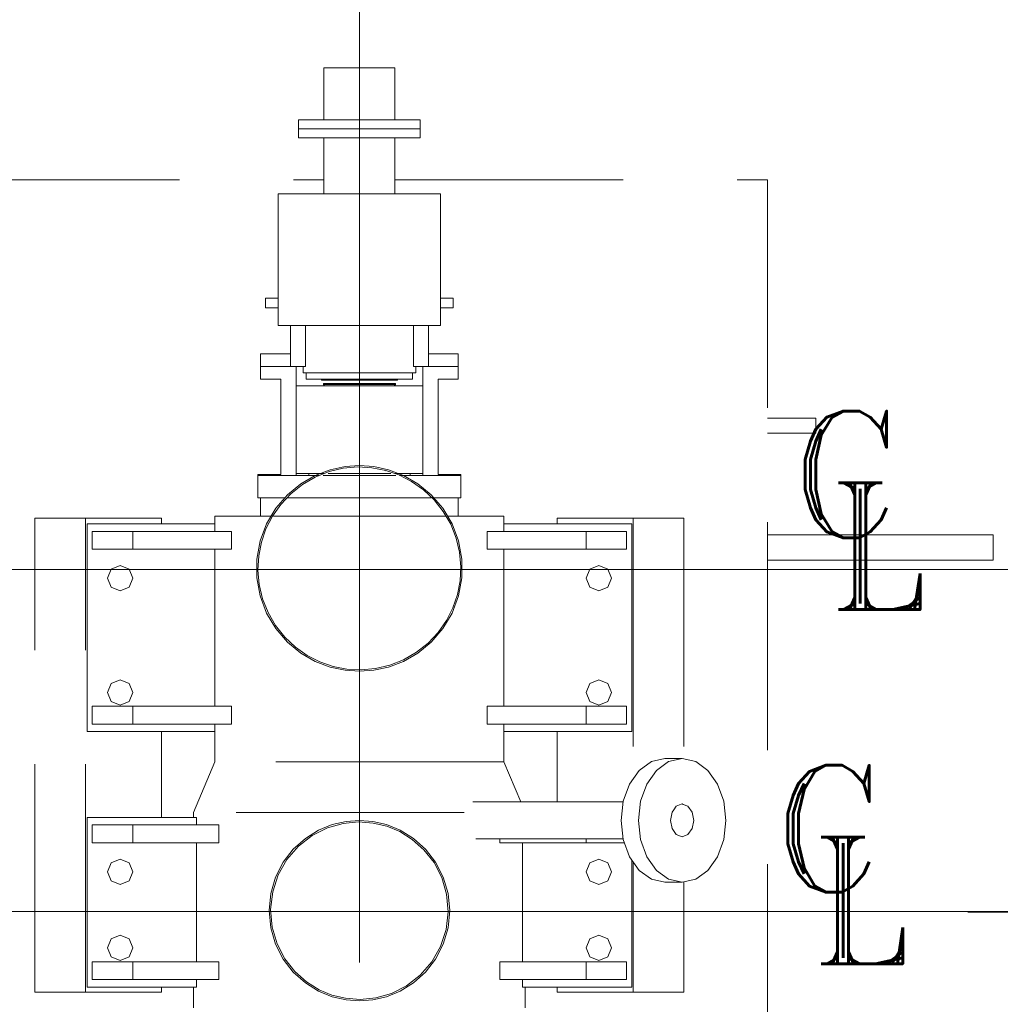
# Model space of a CAD drawing. Header units: inches. Extents: x 0 to 1545919, y 0 to 23143738.
# Tile 16 of 197: x 69250 to 71184, y 148834 to 150776. Entities that reach past the tile are written whole.
import ezdxf

# ---------------------------------------------------------------- set-up
doc = ezdxf.new("R2010")
doc.units = ezdxf.units.IN
doc.header["$LTSCALE"] = 1800
doc.header["$MEASUREMENT"] = 0
for name, pattern in [('CENTER', [2, 1.25, -0.25, 0.25, -0.25]), ('GTCHAIN', [24, 16, -3.2, 1.6, -3.2]), ('HIDDEN', [0.375, 0.25, -0.125])]:
    doc.linetypes.add(name, pattern=pattern)
doc.layers.get('0').update_dxf_attribs({"color": 253, "lineweight": 5})
doc.layers.get('Defpoints').update_dxf_attribs({"lineweight": 18})
for name, color, linetype, lineweight in [('CEN', 8, 'CENTER', 18), ('DIM', 4, 'Continuous', 18), ('EQUIP', 8, 'HIDDEN', 9), ('TEXT', 3, 'Continuous', 18)]:
    doc.layers.add(name, color=color, linetype=linetype, lineweight=lineweight)
doc.styles.add('ROMANS', font='romans.shx')
doc.styles.add('ROMANT', font='romant')
doc.dimstyles.new('USER175', dxfattribs={"dimscale": 175, "dimtxt": 2, "dimasz": 1.75, "dimexe": 0, "dimexo": 0, "dimgap": 0.5, "dimtad": 1, "dimdec": 0, "dimzin": 0, "dimdsep": 46, "dimtxsty": 'ROMANS', "dimcen": 0, "dimclrd": 4, "dimclre": 4, "dimclrt": 4, "dimadec": 0, "dimazin": 0, "dimtfac": 0.09, "dimtdec": 0, "dimtix": 1, "dimtofl": 0, "dimtmove": 0, "dimatfit": 3, "dimfxl": 1, "dimtolj": 1, "dimtzin": 0, "dimarcsym": 0})

# ---------------------------------------------------------------- blocks, each defined once
blk = doc.blocks.new('MDBFP')
for p, q in [((72847.2, 67571.9), (72707.2, 67571.9)), ((72707.2, 67571.9), (72707.2, 67469.6)), ((72707.2, 67571.9), (72707.2, 67469.6)), ((72847.2, 67571.9), (72707.2, 67571.9)), ((72847.2, 67571.9), (72847.2, 67469.6)), ((72847.2, 67571.9), (72847.2, 67469.6)), ((72897.2, 67469.6), (72657.2, 67469.6)), ((72657.2, 67469.6), (72657.2, 67451.6)), ((72657.2, 67469.6), (72657.2, 67451.6)), ((72897.2, 67469.6), (72657.2, 67469.6)), ((72897.2, 67469.6), (72897.2, 67451.6)), ((72897.2, 67469.6), (72897.2, 67451.6)), ((72897.2, 67451.6), (72657.2, 67451.6)), ((72657.2, 67451.6), (72657.2, 67433.6)), ((72897.2, 67451.6), (72657.2, 67451.6)), ((72897.2, 67451.6), (72657.2, 67451.6)), ((72657.2, 67451.6), (72657.2, 67433.6)), ((72897.2, 67451.6), (72657.2, 67451.6)), ((72897.2, 67451.6), (72897.2, 67433.6)), ((72897.2, 67451.6), (72897.2, 67433.6)), ((72897.2, 67433.6), (72657.2, 67433.6)), ((72897.2, 67433.6), (72657.2, 67433.6)), ((72707.2, 67433.6), (72707.2, 67323.6)), ((72707.2, 67433.6), (72707.2, 67323.6)), ((72847.2, 67433.6), (72847.2, 67323.6)), ((72847.2, 67433.6), (72847.2, 67323.6)), ((71972.2, 67351.1), (72707.2, 67351.1)), ((71972.2, 67351.1), (72707.2, 67351.1)), ((72847.2, 67351.1), (73582.2, 67351.1)), ((72847.2, 67351.1), (73582.2, 67351.1)), ((73582.2, 67351.1), (73582.2, 65573.5)), ((73582.2, 67351.1), (73582.2, 65573.5)), ((72937.2, 67323.6), (72617.2, 67323.6)), ((72617.2, 67323.6), (72617.2, 67063.6)), ((72617.2, 67323.6), (72617.2, 67063.6)), ((72937.2, 67323.6), (72617.2, 67323.6)), ((72937.2, 67323.6), (72937.2, 67063.6)), ((72937.2, 67323.6), (72937.2, 67063.6)), ((72592.2, 67098.6), (72592.2, 67117.6)), ((72592.2, 67117.6), (72617.2, 67117.6)), ((72592.2, 67117.6), (72617.2, 67117.6)), ((72592.2, 67098.6), (72592.2, 67117.6)), ((72962.2, 67117.6), (72937.2, 67117.6)), ((72962.2, 67117.6), (72937.2, 67117.6)), ((72962.2, 67098.6), (72962.2, 67117.6)), ((72962.2, 67098.6), (72962.2, 67117.6)), ((72617.2, 67098.6), (72592.2, 67098.6)), ((72617.2, 67098.6), (72592.2, 67098.6)), ((72937.2, 67098.6), (72962.2, 67098.6)), ((72937.2, 67098.6), (72962.2, 67098.6)), ((72937.2, 67063.6), (72617.2, 67063.6)), ((72937.2, 67063.6), (72617.2, 67063.6)), ((72641.2, 66982.6), (72641.2, 67063.6)), ((72641.2, 66982.6), (72641.2, 67063.6)), ((72670.6, 66982.6), (72670.6, 67063.6)), ((72670.6, 66982.6), (72670.6, 67063.6)), ((72883.8, 67063.6), (72883.8, 66982.6)), ((72883.8, 67063.6), (72883.8, 66982.6)), ((72913.2, 67063.6), (72913.2, 66982.6)), ((72913.2, 67063.6), (72913.2, 66982.6)), ((72582.2, 66982.6), (72582.2, 67007.6)), ((72582.2, 67007.6), (72641.2, 67007.6)), ((72582.2, 67007.6), (72641.2, 67007.6)), ((72582.2, 66982.6), (72582.2, 67007.6)), ((72972.2, 67007.6), (72913.2, 67007.6)), ((72972.2, 67007.6), (72913.2, 67007.6)), ((72972.2, 66982.6), (72972.2, 67007.6)), ((72972.2, 66982.6), (72972.2, 67007.6)), ((72641.2, 66982.6), (72582.2, 66982.6)), ((72582.2, 66957.6), (72582.2, 66982.6)), ((72582.2, 66982.6), (72641.2, 66982.6)), ((72582.2, 66982.6), (72641.2, 66982.6)), ((72582.2, 66957.6), (72582.2, 66982.6)), ((72641.2, 66982.6), (72582.2, 66982.6)), ((72670.6, 66982.6), (72641.2, 66982.6)), ((72670.6, 66982.6), (72641.2, 66982.6)), ((72652.2, 66982.6), (72652.2, 66771.6)), ((72652.2, 66982.6), (72652.2, 66771.6)), ((72666.2, 66982.6), (72666.2, 66970.6)), ((72666.2, 66982.6), (72666.2, 66970.6)), ((72913.2, 66982.6), (72883.8, 66982.6)), ((72913.2, 66982.6), (72883.8, 66982.6)), ((72888.2, 66982.6), (72888.2, 66970.6)), ((72888.2, 66982.6), (72888.2, 66970.6)), ((72902.2, 66982.6), (72902.2, 66944.6)), ((72902.2, 66982.6), (72902.2, 66944.6)), ((72913.2, 66982.6), (72972.2, 66982.6)), ((72972.2, 66982.6), (72913.2, 66982.6)), ((72972.2, 66982.6), (72913.2, 66982.6)), ((72913.2, 66982.6), (72972.2, 66982.6)), ((72972.2, 66957.6), (72972.2, 66982.6)), ((72972.2, 66957.6), (72972.2, 66982.6)), ((72622.2, 66957.6), (72582.2, 66957.6)), ((72622.2, 66957.6), (72582.2, 66957.6)), ((72622.2, 66769.6), (72622.2, 66957.6)), ((72622.2, 66769.6), (72622.2, 66957.6)), ((72888.2, 66970.6), (72666.2, 66970.6)), ((72888.2, 66970.6), (72666.2, 66970.6)), ((72672.2, 66970.6), (72672.2, 66959.6)), ((72672.2, 66970.6), (72672.2, 66959.6)), ((72672.2, 66959.6), (72672.2, 66957.6)), ((72672.2, 66959.6), (72672.2, 66957.6)), ((72882.2, 66957.6), (72672.2, 66957.6)), ((72882.2, 66957.6), (72672.2, 66957.6)), ((72702.2, 66957.6), (72702.2, 66955.6)), ((72702.2, 66957.6), (72702.2, 66955.6)), ((72852.2, 66957.6), (72852.2, 66955.6)), ((72852.2, 66957.6), (72852.2, 66955.6)), ((72882.2, 66970.6), (72882.2, 66959.6)), ((72882.2, 66970.6), (72882.2, 66959.6)), ((72882.2, 66959.6), (72882.2, 66957.6)), ((72882.2, 66959.6), (72882.2, 66957.6)), ((72932.2, 66769.6), (72932.2, 66957.6)), ((72932.2, 66957.6), (72972.2, 66957.6)), ((72932.2, 66957.6), (72972.2, 66957.6)), ((72932.2, 66769.6), (72932.2, 66957.6)), ((72902.2, 66944.6), (72652.2, 66944.6)), ((72652.2, 66944.6), (72652.2, 66771.6)), ((72652.2, 66944.6), (72652.2, 66771.6)), ((72902.2, 66944.6), (72652.2, 66944.6)), ((72852.2, 66955.6), (72702.2, 66955.6)), ((72852.2, 66955.6), (72702.2, 66955.6)), ((72848.2, 66949.6), (72706.2, 66949.6)), ((72706.2, 66949.6), (72706.2, 66947.1)), ((72706.2, 66949.6), (72706.2, 66947.1)), ((72848.2, 66949.6), (72706.2, 66949.6)), ((72848.2, 66947.1), (72706.2, 66947.1)), ((72706.2, 66947.1), (72708.5, 66944.6)), ((72706.2, 66947.1), (72708.5, 66944.6)), ((72848.2, 66947.1), (72706.2, 66947.1)), ((72848.2, 66947.1), (72845.9, 66944.6)), ((72848.2, 66947.1), (72845.9, 66944.6)), ((72848.2, 66949.6), (72848.2, 66947.1)), ((72848.2, 66949.6), (72848.2, 66947.1)), ((72902.2, 66944.6), (72902.2, 66771.6)), ((72902.2, 66771.6), (72902.2, 66944.6)), ((72902.2, 66771.6), (72902.2, 66944.6)), ((72902.2, 66944.6), (72902.2, 66771.6)), ((73582.2, 66881.1), (73677.2, 66881.1)), ((73582.2, 66881.1), (73677.2, 66881.1)), ((73677.2, 66881.1), (73677.2, 66851.1)), ((73677.2, 66881.1), (73677.2, 66851.1)), ((73677.2, 66851.1), (73582.2, 66851.1)), ((73677.2, 66851.1), (73582.2, 66851.1)), ((72748.9, 66785.6), (72719.6, 66779.3)), ((72748.9, 66785.6), (72719.6, 66779.3)), ((72773.9, 66784.6), (72745.5, 66782.1)), ((72773.9, 66784.6), (72745.5, 66782.1)), ((72777.2, 66787.6), (72748.9, 66785.6)), ((72777.2, 66787.6), (72748.9, 66785.6)), ((72802, 66783.1), (72773.9, 66784.6)), ((72802, 66783.1), (72773.9, 66784.6)), ((72805.5, 66785.6), (72777.2, 66787.6)), ((72805.5, 66785.6), (72777.2, 66787.6)), ((72829, 66777.8), (72802, 66783.1)), ((72829, 66777.8), (72802, 66783.1)), ((72834.8, 66779.3), (72805.5, 66785.6)), ((72834.8, 66779.3), (72805.5, 66785.6)), ((72577.2, 66769.6), (72622.2, 66769.6)), ((72577.2, 66767.6), (72577.2, 66769.6)), ((72577.2, 66767.6), (72577.2, 66769.6)), ((72577.2, 66769.6), (72622.2, 66769.6)), ((72697.9, 66767.6), (72577.2, 66767.6)), ((72577.2, 66723.6), (72577.2, 66767.6)), ((72577.2, 66723.6), (72577.2, 66767.6)), ((72697.9, 66767.6), (72577.2, 66767.6)), ((72652.2, 66771.6), (72652.2, 66767.6)), ((72707.6, 66771.6), (72652.2, 66771.6)), ((72707.6, 66771.6), (72652.2, 66771.6)), ((72652.2, 66771.6), (72652.2, 66767.6)), ((72690.1, 66768), (72661.7, 66751.5)), ((72690.1, 66768), (72661.7, 66751.5)), ((72690.1, 66764.6), (72664.8, 66750)), ((72690.1, 66764.6), (72664.8, 66750)), ((72677.2, 66771.6), (72677.2, 66767.6)), ((72677.2, 66771.6), (72677.2, 66767.6)), ((72719.6, 66779.3), (72690.1, 66768)), ((72719.6, 66779.3), (72690.1, 66768)), ((72717.3, 66775.4), (72690.1, 66764.6)), ((72717.3, 66775.4), (72690.1, 66764.6)), ((72848.7, 66767.6), (72705.7, 66767.6)), ((72848.7, 66767.6), (72705.7, 66767.6)), ((72839.1, 66771.6), (72715.3, 66771.6)), ((72839.1, 66771.6), (72715.3, 66771.6)), ((72745.5, 66782.1), (72717.3, 66775.4)), ((72745.5, 66782.1), (72717.3, 66775.4)), ((72855, 66768.9), (72829, 66777.8)), ((72855, 66768.9), (72829, 66777.8)), ((72829, 66775.8), (72829, 66775.8)), ((72829, 66775.8), (72829, 66775.8)), ((72829, 66775.8), (72829, 66775.8)), ((72829, 66775.8), (72829, 66775.8)), ((72829, 66775.8), (72829, 66775.8)), ((72829, 66775.8), (72829, 66775.8)), ((72829, 66775.8), (72829, 66775.8)), ((72829, 66775.8), (72829, 66775.8)), ((72829, 66775.8), (72829, 66775.8)), ((72829, 66775.8), (72829, 66775.8)), ((72829, 66775.8), (72829, 66775.8)), ((72829, 66775.8), (72829, 66775.8)), ((72829, 66775.8), (72829, 66775.8)), ((72829, 66775.8), (72829, 66775.8)), ((72829, 66775.8), (72829, 66775.8)), ((72829, 66775.8), (72829, 66775.8)), ((72829, 66775.8), (72829, 66775.8)), ((72829, 66775.8), (72829, 66775.8)), ((72864.3, 66768), (72834.8, 66779.3)), ((72864.3, 66768), (72834.8, 66779.3)), ((72902.2, 66771.6), (72846.8, 66771.6)), ((72902.2, 66771.6), (72846.8, 66771.6)), ((72880, 66756.1), (72855, 66768.9)), ((72880, 66756.1), (72855, 66768.9)), ((72977.2, 66767.6), (72856.5, 66767.6)), ((72977.2, 66767.6), (72856.5, 66767.6)), ((72892.7, 66751.5), (72864.3, 66768)), ((72892.7, 66751.5), (72864.3, 66768)), ((72877.2, 66771.6), (72877.2, 66767.6)), ((72877.2, 66771.6), (72877.2, 66767.6)), ((72902.2, 66771.6), (72902.2, 66767.6)), ((72902.2, 66771.6), (72902.2, 66767.6)), ((72977.2, 66769.6), (72932.2, 66769.6)), ((72977.2, 66769.6), (72932.2, 66769.6)), ((72977.2, 66767.6), (72977.2, 66769.6)), ((72977.2, 66767.6), (72977.2, 66769.6)), ((72977.2, 66723.6), (72977.2, 66767.6)), ((72977.2, 66723.6), (72977.2, 66767.6)), ((72661.7, 66751.5), (72635.4, 66729.8)), ((72661.7, 66751.5), (72635.4, 66729.8)), ((72664.8, 66750), (72641.9, 66731.9)), ((72664.8, 66750), (72641.9, 66731.9)), ((72903.4, 66739.7), (72880, 66756.1)), ((72903.4, 66739.7), (72880, 66756.1)), ((72919, 66729.8), (72892.7, 66751.5)), ((72919, 66729.8), (72892.7, 66751.5)), ((72635.4, 66729.8), (72612.5, 66703.3)), ((72635.4, 66729.8), (72612.5, 66703.3)), ((72641.9, 66731.9), (72622.1, 66710.8)), ((72641.9, 66731.9), (72622.1, 66710.8)), ((72924.5, 66719.9), (72903.4, 66739.7)), ((72924.5, 66719.9), (72903.4, 66739.7)), ((72941.9, 66703.3), (72919, 66729.8)), ((72941.9, 66703.3), (72919, 66729.8)), ((72631.7, 66723.6), (72577.2, 66723.6)), ((72631.7, 66723.6), (72577.2, 66723.6)), ((72582.2, 66723.6), (72582.2, 66687.6)), ((72582.2, 66723.6), (72582.2, 66687.6)), ((72622.1, 66710.8), (72605.6, 66687.4)), ((72622.1, 66710.8), (72605.6, 66687.4)), ((72918.6, 66723.6), (72635.8, 66723.6)), ((72918.6, 66723.6), (72635.8, 66723.6)), ((72977.2, 66723.6), (72922.7, 66723.6)), ((72977.2, 66723.6), (72922.7, 66723.6)), ((72942.6, 66697), (72924.5, 66719.9)), ((72942.6, 66697), (72924.5, 66719.9)), ((72972.2, 66723.6), (72972.2, 66687.6)), ((72972.2, 66723.6), (72972.2, 66687.6)), ((72604.1, 66687.6), (72492.2, 66687.6)), ((72492.2, 66687.6), (72492.2, 66672.6)), ((72492.2, 66687.6), (72492.2, 66672.6)), ((72604.1, 66687.6), (72492.2, 66687.6)), ((72605.6, 66687.4), (72592.9, 66662.4)), ((72605.6, 66687.4), (72592.9, 66662.4)), ((72612.5, 66703.3), (72594.3, 66672.7)), ((72612.5, 66703.3), (72594.3, 66672.7)), ((72946.6, 66687.6), (72607.8, 66687.6)), ((72946.6, 66687.6), (72607.8, 66687.6)), ((72960.1, 66672.7), (72941.9, 66703.3)), ((72960.1, 66672.7), (72941.9, 66703.3)), ((72957.3, 66671.7), (72942.6, 66697)), ((72957.3, 66671.7), (72942.6, 66697)), ((73062.2, 66687.6), (72950.3, 66687.6)), ((73062.2, 66687.6), (72950.3, 66687.6)), ((73062.2, 66687.6), (73062.2, 66672.6)), ((73062.2, 66687.6), (73062.2, 66672.6)), ((72137.2, 66683.6), (72387.2, 66683.6)), ((72137.2, 65748.6), (72137.2, 66683.6)), ((72137.2, 65748.6), (72137.2, 66683.6)), ((72137.2, 66683.6), (72387.2, 66683.6)), ((72237.2, 65748.6), (72237.2, 66683.6)), ((72237.2, 65748.6), (72237.2, 66683.6)), ((72240.2, 66262.6), (72240.2, 66672.6)), ((72240.2, 66672.6), (72492.2, 66672.6)), ((72240.2, 66672.6), (72492.2, 66672.6)), ((72240.2, 66262.6), (72240.2, 66672.6)), ((72387.2, 66683.6), (72387.2, 66672.6)), ((72387.2, 66683.6), (72387.2, 66672.6)), ((72492.2, 66672.6), (72492.2, 66657.6)), ((72492.2, 66672.6), (72492.2, 66657.6)), ((72594.3, 66672.7), (72581.6, 66638.8)), ((72594.3, 66672.7), (72581.6, 66638.8)), ((72968, 66644.5), (72957.3, 66671.7)), ((72968, 66644.5), (72957.3, 66671.7)), ((72972.8, 66638.8), (72960.1, 66672.7)), ((72972.8, 66638.8), (72960.1, 66672.7)), ((73062.2, 66672.6), (73314.2, 66672.6)), ((73062.2, 66657.6), (73062.2, 66672.6)), ((73062.2, 66657.6), (73062.2, 66672.6)), ((73062.2, 66672.6), (73314.2, 66672.6)), ((73167.2, 66683.6), (73317.2, 66683.6)), ((73167.2, 66672.6), (73167.2, 66683.6)), ((73167.2, 66672.6), (73167.2, 66683.6)), ((73167.2, 66683.6), (73317.2, 66683.6)), ((73314.2, 66672.6), (73314.2, 66262.6)), ((73314.2, 66672.6), (73314.2, 66262.6)), ((73317.2, 66683.6), (73317.2, 66169.7)), ((73417.2, 66683.6), (73317.2, 66683.6)), ((73417.2, 66683.6), (73317.2, 66683.6)), ((73317.2, 66683.6), (73317.2, 66169.7)), ((73417.2, 66683.6), (73417.2, 66208.8)), ((73417.2, 66683.6), (73417.2, 66208.8)), ((72250.2, 66622.6), (72250.2, 66657.6)), ((72250.2, 66657.6), (72330.2, 66657.6)), ((72250.2, 66657.6), (72330.2, 66657.6)), ((72250.2, 66622.6), (72250.2, 66657.6)), ((72330.2, 66657.6), (72525.2, 66657.6)), ((72330.2, 66657.6), (72330.2, 66622.6)), ((72330.2, 66657.6), (72330.2, 66622.6)), ((72330.2, 66657.6), (72525.2, 66657.6)), ((72525.2, 66657.6), (72525.2, 66622.6)), ((72525.2, 66657.6), (72525.2, 66622.6)), ((72592.9, 66662.4), (72584, 66636.4)), ((72592.9, 66662.4), (72584, 66636.4)), ((73029.2, 66622.6), (73029.2, 66657.6)), ((73029.2, 66657.6), (73224.2, 66657.6)), ((73029.2, 66657.6), (73224.2, 66657.6)), ((73029.2, 66622.6), (73029.2, 66657.6)), ((73224.2, 66622.6), (73224.2, 66657.6)), ((73224.2, 66657.6), (73304.2, 66657.6)), ((73224.2, 66657.6), (73304.2, 66657.6)), ((73224.2, 66622.6), (73224.2, 66657.6)), ((73304.2, 66657.6), (73304.2, 66622.6)), ((73304.2, 66657.6), (73304.2, 66622.6)), ((73582.2, 66651.1), (74027.2, 66651.1)), ((73582.2, 66651.1), (74027.2, 66651.1)), ((74027.2, 66651.1), (74027.2, 66601.1)), ((74027.2, 66651.1), (74027.2, 66601.1)), ((72581.6, 66638.8), (72575, 66602.9)), ((72581.6, 66638.8), (72575, 66602.9)), ((72584, 66636.4), (72578.7, 66609.4)), ((72584, 66636.4), (72578.7, 66609.4)), ((72974.7, 66616.3), (72968, 66644.5)), ((72974.7, 66616.3), (72968, 66644.5)), ((72979.4, 66602.9), (72972.8, 66638.8)), ((72979.4, 66602.9), (72972.8, 66638.8)), ((72330.2, 66622.6), (72250.2, 66622.6)), ((72330.2, 66622.6), (72250.2, 66622.6)), ((72525.2, 66622.6), (72330.2, 66622.6)), ((72525.2, 66622.6), (72330.2, 66622.6)), ((72492.2, 66622.6), (72492.2, 66312.6)), ((72492.2, 66622.6), (72492.2, 66312.6)), ((72578.7, 66609.4), (72577.2, 66581.3)), ((72578.7, 66609.4), (72577.2, 66581.3)), ((72977.2, 66587.9), (72974.7, 66616.3)), ((72977.2, 66587.9), (72974.7, 66616.3)), ((73224.2, 66622.6), (73029.2, 66622.6)), ((73224.2, 66622.6), (73029.2, 66622.6)), ((73062.2, 66312.6), (73062.2, 66622.6)), ((73062.2, 66312.6), (73062.2, 66622.6)), ((73304.2, 66622.6), (73224.2, 66622.6)), ((73304.2, 66622.6), (73224.2, 66622.6)), ((72287.5, 66582.8), (72305.2, 66590.1)), ((72287.5, 66582.8), (72305.2, 66590.1)), ((72305.2, 66590.1), (72322.9, 66582.8)), ((72305.2, 66590.1), (72322.9, 66582.8)), ((72575, 66602.9), (72575, 66566.3)), ((72575, 66602.9), (72575, 66566.3)), ((72979.4, 66566.3), (72979.4, 66602.9)), ((72979.4, 66566.3), (72979.4, 66602.9)), ((73231.5, 66582.8), (73249.2, 66590.1)), ((73231.5, 66582.8), (73249.2, 66590.1)), ((73249.2, 66590.1), (73266.9, 66582.8)), ((73249.2, 66590.1), (73266.9, 66582.8)), ((74027.2, 66601.1), (73582.2, 66601.1)), ((74027.2, 66601.1), (73582.2, 66601.1)), ((72280.2, 66565.1), (72287.5, 66582.8)), ((72280.2, 66565.1), (72287.5, 66582.8)), ((72322.9, 66582.8), (72330.2, 66565.1)), ((72322.9, 66582.8), (72330.2, 66565.1)), ((72577.2, 66581.3), (72579.7, 66552.9)), ((72577.2, 66581.3), (72579.7, 66552.9)), ((72975.7, 66559.8), (72977.2, 66587.9)), ((72975.7, 66559.8), (72977.2, 66587.9)), ((73224.2, 66565.1), (73231.5, 66582.8)), ((73224.2, 66565.1), (73231.5, 66582.8)), ((73266.9, 66582.8), (73274.2, 66565.1)), ((73266.9, 66582.8), (73274.2, 66565.1)), ((72287.5, 66547.4), (72280.2, 66565.1)), ((72287.5, 66547.4), (72280.2, 66565.1)), ((72330.2, 66565.1), (72322.9, 66547.4)), ((72330.2, 66565.1), (72322.9, 66547.4)), ((72575, 66566.3), (72581.6, 66530.4)), ((72575, 66566.3), (72581.6, 66530.4)), ((72579.7, 66552.9), (72586.4, 66524.7)), ((72579.7, 66552.9), (72586.4, 66524.7)), ((72970.4, 66532.8), (72975.7, 66559.8)), ((72970.4, 66532.8), (72975.7, 66559.8)), ((72972.8, 66530.4), (72979.4, 66566.3)), ((72972.8, 66530.4), (72979.4, 66566.3)), ((73231.5, 66547.4), (73224.2, 66565.1)), ((73231.5, 66547.4), (73224.2, 66565.1)), ((73274.2, 66565.1), (73266.9, 66547.4)), ((73274.2, 66565.1), (73266.9, 66547.4)), ((72305.2, 66540.1), (72287.5, 66547.4)), ((72305.2, 66540.1), (72287.5, 66547.4)), ((72322.9, 66547.4), (72305.2, 66540.1)), ((72322.9, 66547.4), (72305.2, 66540.1)), ((72581.6, 66530.4), (72594.3, 66496.5)), ((72581.6, 66530.4), (72594.3, 66496.5)), ((72960.1, 66496.5), (72972.8, 66530.4)), ((72960.1, 66496.5), (72972.8, 66530.4)), ((72961.5, 66506.9), (72970.4, 66532.8)), ((72961.5, 66506.9), (72970.4, 66532.8)), ((73249.2, 66540.1), (73231.5, 66547.4)), ((73249.2, 66540.1), (73231.5, 66547.4)), ((73266.9, 66547.4), (73249.2, 66540.1)), ((73266.9, 66547.4), (73249.2, 66540.1)), ((72586.4, 66524.7), (72597.1, 66497.5)), ((72586.4, 66524.7), (72597.1, 66497.5)), ((72594.3, 66496.5), (72612.5, 66465.9)), ((72594.3, 66496.5), (72612.5, 66465.9)), ((72597.1, 66497.5), (72611.8, 66472.2)), ((72597.1, 66497.5), (72611.8, 66472.2)), ((72941.9, 66465.9), (72960.1, 66496.5)), ((72941.9, 66465.9), (72960.1, 66496.5)), ((72948.8, 66481.8), (72961.5, 66506.9)), ((72948.8, 66481.8), (72961.5, 66506.9)), ((72611.8, 66472.2), (72629.9, 66449.3)), ((72611.8, 66472.2), (72629.9, 66449.3)), ((72932.3, 66458.4), (72948.8, 66481.8)), ((72932.3, 66458.4), (72948.8, 66481.8)), ((72612.5, 66465.9), (72635.4, 66439.4)), ((72612.5, 66465.9), (72635.4, 66439.4)), ((72912.5, 66437.3), (72932.3, 66458.4)), ((72912.5, 66437.3), (72932.3, 66458.4)), ((72919, 66439.4), (72941.9, 66465.9)), ((72919, 66439.4), (72941.9, 66465.9)), ((72629.9, 66449.3), (72651, 66429.5)), ((72629.9, 66449.3), (72651, 66429.5)), ((72635.4, 66439.4), (72661.7, 66417.7)), ((72635.4, 66439.4), (72661.7, 66417.7)), ((72889.6, 66419.2), (72912.5, 66437.3)), ((72889.6, 66419.2), (72912.5, 66437.3)), ((72892.7, 66417.7), (72919, 66439.4)), ((72892.7, 66417.7), (72919, 66439.4)), ((72651, 66429.5), (72674.4, 66413)), ((72651, 66429.5), (72674.4, 66413)), ((72661.7, 66417.7), (72690.1, 66401.2)), ((72661.7, 66417.7), (72690.1, 66401.2)), ((72864.3, 66404.5), (72889.6, 66419.2)), ((72864.3, 66404.5), (72889.6, 66419.2)), ((72864.3, 66401.2), (72892.7, 66417.7)), ((72864.3, 66401.2), (72892.7, 66417.7)), ((72674.4, 66413), (72699.4, 66400.3)), ((72674.4, 66413), (72699.4, 66400.3)), ((72690.1, 66401.2), (72719.6, 66389.9)), ((72690.1, 66401.2), (72719.6, 66389.9)), ((72699.4, 66400.3), (72725.4, 66391.4)), ((72699.4, 66400.3), (72725.4, 66391.4)), ((72834.8, 66389.9), (72864.3, 66401.2)), ((72834.8, 66389.9), (72864.3, 66401.2)), ((72837.1, 66393.8), (72864.3, 66404.5)), ((72837.1, 66393.8), (72864.3, 66404.5)), ((72719.6, 66389.9), (72748.9, 66383.6)), ((72719.6, 66389.9), (72748.9, 66383.6)), ((72725.4, 66391.4), (72752.4, 66386.1)), ((72725.4, 66391.4), (72725.4, 66391.4)), ((72725.4, 66391.4), (72725.4, 66391.4)), ((72725.4, 66391.4), (72725.4, 66391.4)), ((72725.4, 66391.4), (72725.4, 66391.4)), ((72725.4, 66391.4), (72725.4, 66391.4)), ((72725.4, 66391.4), (72725.4, 66391.4)), ((72725.4, 66391.4), (72725.4, 66391.4)), ((72725.4, 66391.4), (72725.4, 66391.4)), ((72725.4, 66391.4), (72725.4, 66391.4)), ((72725.4, 66391.4), (72725.4, 66391.4)), ((72725.4, 66391.4), (72725.4, 66391.4)), ((72725.4, 66391.4), (72725.4, 66391.4)), ((72725.4, 66391.4), (72725.4, 66391.4)), ((72725.4, 66391.4), (72725.4, 66391.4)), ((72725.4, 66391.4), (72725.4, 66391.4)), ((72725.4, 66391.4), (72725.4, 66391.4)), ((72725.4, 66391.4), (72725.4, 66391.4)), ((72725.4, 66391.4), (72725.4, 66391.4)), ((72725.4, 66391.4), (72752.4, 66386.1)), ((72748.9, 66383.6), (72777.2, 66381.6)), ((72748.9, 66383.6), (72777.2, 66381.6)), ((72752.4, 66386.1), (72780.5, 66384.6)), ((72752.4, 66386.1), (72780.5, 66384.6)), ((72777.2, 66381.6), (72805.5, 66383.6)), ((72777.2, 66381.6), (72805.5, 66383.6)), ((72780.5, 66384.6), (72809, 66387.1)), ((72780.5, 66384.6), (72809, 66387.1)), ((72805.5, 66383.6), (72834.8, 66389.9)), ((72805.5, 66383.6), (72834.8, 66389.9)), ((72809, 66387.1), (72837.1, 66393.8)), ((72809, 66387.1), (72837.1, 66393.8)), ((72280.2, 66340.1), (72287.5, 66357.8)), ((72280.2, 66340.1), (72287.5, 66357.8)), ((72287.5, 66357.8), (72305.2, 66365.1)), ((72287.5, 66357.8), (72305.2, 66365.1)), ((72305.2, 66365.1), (72322.9, 66357.8)), ((72305.2, 66365.1), (72322.9, 66357.8)), ((72322.9, 66357.8), (72330.2, 66340.1)), ((72322.9, 66357.8), (72330.2, 66340.1)), ((73224.2, 66340.1), (73231.5, 66357.8)), ((73224.2, 66340.1), (73231.5, 66357.8)), ((73231.5, 66357.8), (73249.2, 66365.1)), ((73231.5, 66357.8), (73249.2, 66365.1)), ((73249.2, 66365.1), (73266.9, 66357.8)), ((73249.2, 66365.1), (73266.9, 66357.8)), ((73266.9, 66357.8), (73274.2, 66340.1)), ((73266.9, 66357.8), (73274.2, 66340.1)), ((72287.5, 66322.4), (72280.2, 66340.1)), ((72287.5, 66322.4), (72280.2, 66340.1)), ((72330.2, 66340.1), (72322.9, 66322.4)), ((72330.2, 66340.1), (72322.9, 66322.4)), ((73231.5, 66322.4), (73224.2, 66340.1)), ((73231.5, 66322.4), (73224.2, 66340.1)), ((73274.2, 66340.1), (73266.9, 66322.4)), ((73274.2, 66340.1), (73266.9, 66322.4)), ((72305.2, 66315.1), (72287.5, 66322.4)), ((72305.2, 66315.1), (72287.5, 66322.4)), ((72322.9, 66322.4), (72305.2, 66315.1)), ((72322.9, 66322.4), (72305.2, 66315.1)), ((73249.2, 66315.1), (73231.5, 66322.4)), ((73249.2, 66315.1), (73231.5, 66322.4)), ((73266.9, 66322.4), (73249.2, 66315.1)), ((73266.9, 66322.4), (73249.2, 66315.1)), ((72250.2, 66277.6), (72250.2, 66312.6)), ((72250.2, 66312.6), (72330.2, 66312.6)), ((72250.2, 66312.6), (72330.2, 66312.6)), ((72250.2, 66277.6), (72250.2, 66312.6)), ((72330.2, 66312.6), (72525.2, 66312.6)), ((72330.2, 66312.6), (72330.2, 66277.6)), ((72330.2, 66312.6), (72330.2, 66277.6)), ((72330.2, 66312.6), (72525.2, 66312.6)), ((72525.2, 66312.6), (72525.2, 66277.6)), ((72525.2, 66312.6), (72525.2, 66277.6)), ((73029.2, 66277.6), (73029.2, 66312.6)), ((73029.2, 66312.6), (73224.2, 66312.6)), ((73029.2, 66312.6), (73224.2, 66312.6)), ((73029.2, 66277.6), (73029.2, 66312.6)), ((73224.2, 66277.6), (73224.2, 66312.6)), ((73224.2, 66312.6), (73304.2, 66312.6)), ((73224.2, 66312.6), (73304.2, 66312.6)), ((73224.2, 66277.6), (73224.2, 66312.6)), ((73304.2, 66312.6), (73304.2, 66277.6)), ((73304.2, 66312.6), (73304.2, 66277.6)), ((72492.2, 66262.6), (72240.2, 66262.6)), ((72492.2, 66262.6), (72240.2, 66262.6)), ((72330.2, 66277.6), (72250.2, 66277.6)), ((72330.2, 66277.6), (72250.2, 66277.6)), ((72525.2, 66277.6), (72330.2, 66277.6)), ((72525.2, 66277.6), (72330.2, 66277.6)), ((72387.2, 66262.6), (72387.2, 66093.6)), ((72387.2, 66262.6), (72387.2, 66093.6)), ((72492.2, 66277.6), (72492.2, 66262.6)), ((72492.2, 66277.6), (72492.2, 66262.6)), ((72492.2, 66262.6), (72492.2, 66203.1)), ((72492.2, 66262.6), (72492.2, 66203.1)), ((73224.2, 66277.6), (73029.2, 66277.6)), ((73224.2, 66277.6), (73029.2, 66277.6)), ((73062.2, 66262.6), (73062.2, 66277.6)), ((73062.2, 66262.6), (73062.2, 66277.6)), ((73062.2, 66262.6), (73062.2, 66203.1)), ((73314.2, 66262.6), (73062.2, 66262.6)), ((73314.2, 66262.6), (73062.2, 66262.6)), ((73062.2, 66262.6), (73062.2, 66203.1)), ((73167.2, 66124.1), (73167.2, 66262.6)), ((73167.2, 66124.1), (73167.2, 66262.6)), ((73304.2, 66277.6), (73224.2, 66277.6)), ((73304.2, 66277.6), (73224.2, 66277.6)), ((72492.2, 66203.1), (72450.2, 66103.1)), ((72492.2, 66203.1), (72450.2, 66103.1)), ((73062.2, 66203.1), (72492.2, 66203.1)), ((73062.2, 66203.1), (72492.2, 66203.1)), ((73062.2, 66203.1), (73095.4, 66124.1)), ((73062.2, 66203.1), (73095.4, 66124.1)), ((73329, 66186.3), (73353, 66203.6)), ((73329, 66186.3), (73353, 66203.6)), ((73353, 66203.6), (73379.7, 66209.6)), ((73353, 66203.6), (73379.7, 66209.6)), ((73362.9, 66186.3), (73386.9, 66203.6)), ((73362.9, 66186.3), (73386.9, 66203.6)), ((73413.6, 66209.6), (73379.7, 66209.6)), ((73413.6, 66209.6), (73379.7, 66209.6)), ((73386.9, 66203.6), (73413.6, 66209.6)), ((73386.9, 66203.6), (73413.6, 66209.6)), ((73413.6, 66209.6), (73440.3, 66203.6)), ((73413.6, 66209.6), (73440.3, 66203.6)), ((73440.3, 66203.6), (73464.3, 66186.3)), ((73440.3, 66203.6), (73464.3, 66186.3)), ((73309.9, 66159.3), (73329, 66186.3)), ((73309.9, 66159.3), (73329, 66186.3)), ((73343.8, 66159.3), (73362.9, 66186.3)), ((73343.8, 66159.3), (73362.9, 66186.3)), ((73464.3, 66186.3), (73483.4, 66159.3)), ((73464.3, 66186.3), (73483.4, 66159.3)), ((73297.6, 66125.3), (73309.9, 66159.3)), ((73297.6, 66125.3), (73309.9, 66159.3)), ((73331.6, 66125.3), (73343.8, 66159.3)), ((73331.6, 66125.3), (73343.8, 66159.3)), ((73483.4, 66159.3), (73495.6, 66125.3)), ((73483.4, 66159.3), (73495.6, 66125.3)), ((73297.5, 66124.1), (73000.8, 66124.1)), ((73297.5, 66124.1), (73000.8, 66124.1)), ((73293.4, 66087.6), (73297.6, 66125.3)), ((73293.4, 66087.6), (73297.6, 66125.3)), ((73327.3, 66087.6), (73331.6, 66125.3)), ((73327.3, 66087.6), (73331.6, 66125.3)), ((73495.6, 66125.3), (73499.9, 66087.6)), ((73495.6, 66125.3), (73499.9, 66087.6)), ((72984.1, 66103.1), (72450.2, 66103.1)), ((72450.2, 66103.1), (72450.2, 66093.6)), ((72450.2, 66103.1), (72450.2, 66093.6)), ((72984.1, 66103.1), (72450.2, 66103.1)), ((73390.6, 66087.6), (73393.7, 66103.9)), ((73390.6, 66087.6), (73393.7, 66103.9)), ((73393.7, 66103.9), (73397.1, 66108.6)), ((73393.7, 66103.9), (73397.1, 66108.6)), ((73397.1, 66108.6), (73402.1, 66115.7)), ((73397.1, 66108.6), (73402.1, 66115.7)), ((73402.1, 66115.7), (73412, 66119.5)), ((73402.1, 66115.7), (73412, 66119.5)), ((73412, 66119.5), (73413.6, 66120.1)), ((73412, 66119.5), (73413.6, 66120.1)), ((73413.6, 66120.1), (73415.9, 66119.2)), ((73413.6, 66120.1), (73415.9, 66119.2)), ((73415.9, 66119.2), (73425.1, 66115.7)), ((73415.9, 66119.2), (73425.1, 66115.7)), ((73425.1, 66115.7), (73433.5, 66103.9)), ((73425.1, 66115.7), (73433.5, 66103.9)), ((73433.5, 66103.9), (73436.6, 66087.6)), ((73433.5, 66103.9), (73436.6, 66087.6)), ((72240.2, 65758.6), (72240.2, 66093.6)), ((72240.2, 66093.6), (72455.8, 66093.6)), ((72240.2, 66093.6), (72455.8, 66093.6)), ((72240.2, 65758.6), (72240.2, 66093.6)), ((72455.8, 66093.6), (72455.8, 66078.6)), ((72455.8, 66093.6), (72455.8, 66078.6)), ((72751, 66085.7), (72723.8, 66079.4)), ((72751, 66085.7), (72723.8, 66079.4)), ((72775.5, 66084.6), (72744.9, 66081.6)), ((72775.5, 66084.6), (72744.9, 66081.6)), ((72777.2, 66087.6), (72751, 66085.7)), ((72777.2, 66087.6), (72751, 66085.7)), ((72804.6, 66082.4), (72775.5, 66084.6)), ((72804.6, 66082.4), (72775.5, 66084.6)), ((72803.4, 66085.7), (72777.2, 66087.6)), ((72803.4, 66085.7), (72777.2, 66087.6)), ((72830.6, 66079.4), (72803.4, 66085.7)), ((72830.6, 66079.4), (72803.4, 66085.7)), ((73297.6, 66049.9), (73293.4, 66087.6)), ((73297.6, 66049.9), (73293.4, 66087.6)), ((73331.6, 66049.9), (73327.3, 66087.6)), ((73331.6, 66049.9), (73327.3, 66087.6)), ((73393.7, 66071.3), (73390.6, 66087.6)), ((73393.7, 66071.3), (73390.6, 66087.6)), ((73436.6, 66087.6), (73433.5, 66071.3)), ((73436.6, 66087.6), (73433.5, 66071.3)), ((73499.9, 66087.6), (73495.6, 66049.9)), ((73499.9, 66087.6), (73495.6, 66049.9)), ((72250.2, 66043.6), (72250.2, 66078.6)), ((72250.2, 66078.6), (72330.2, 66078.6)), ((72250.2, 66078.6), (72330.2, 66078.6)), ((72250.2, 66043.6), (72250.2, 66078.6)), ((72330.2, 66078.6), (72500.3, 66078.6)), ((72330.2, 66078.6), (72330.2, 66043.6)), ((72330.2, 66078.6), (72330.2, 66043.6)), ((72330.2, 66078.6), (72500.3, 66078.6)), ((72500.3, 66078.6), (72500.3, 66043.6)), ((72500.3, 66078.6), (72500.3, 66043.6)), ((72696.6, 66068.3), (72670.6, 66052.1)), ((72696.6, 66068.3), (72670.6, 66052.1)), ((72714, 66072.8), (72684.2, 66057.8)), ((72714, 66072.8), (72684.2, 66057.8)), ((72723.8, 66079.4), (72696.6, 66068.3)), ((72723.8, 66079.4), (72696.6, 66068.3)), ((72744.9, 66081.6), (72714, 66072.8)), ((72744.9, 66081.6), (72714, 66072.8)), ((72831.3, 66076), (72804.6, 66082.4)), ((72831.3, 66076), (72804.6, 66082.4)), ((72857.8, 66068.3), (72830.6, 66079.4)), ((72857.8, 66068.3), (72830.6, 66079.4)), ((72856.6, 66065.6), (72831.3, 66076)), ((72856.6, 66065.6), (72831.3, 66076)), ((72881.4, 66050.2), (72856.6, 66065.6)), ((72881.4, 66050.2), (72856.6, 66065.6)), ((72883.8, 66052.1), (72857.8, 66068.3)), ((72883.8, 66052.1), (72857.8, 66068.3)), ((73402.1, 66059.5), (73393.7, 66071.3)), ((73402.1, 66059.5), (73393.7, 66071.3)), ((73433.5, 66071.3), (73425.1, 66059.5)), ((73433.5, 66071.3), (73425.1, 66059.5)), ((72670.6, 66052.1), (72646.9, 66030.9)), ((72670.6, 66052.1), (72646.9, 66030.9)), ((72684.2, 66057.8), (72657.2, 66036.9)), ((72684.2, 66057.8), (72657.2, 66036.9)), ((72904.4, 66029.8), (72881.4, 66050.2)), ((72904.4, 66029.8), (72881.4, 66050.2)), ((72907.5, 66030.9), (72883.8, 66052.1)), ((72907.5, 66030.9), (72883.8, 66052.1)), ((73297.5, 66051.1), (73007, 66051.1)), ((73297.5, 66051.1), (73007, 66051.1)), ((73054.1, 66043.6), (73054.1, 66051.1)), ((73054.1, 66043.6), (73054.1, 66051.1)), ((73224.2, 66043.6), (73224.2, 66051.1)), ((73224.2, 66043.6), (73224.2, 66051.1)), ((73309.9, 66015.9), (73297.6, 66049.9)), ((73309.9, 66015.9), (73297.6, 66049.9)), ((73343.8, 66015.9), (73331.6, 66049.9)), ((73343.8, 66015.9), (73331.6, 66049.9)), ((73413.6, 66055.1), (73402.1, 66059.5)), ((73413.6, 66055.1), (73402.1, 66059.5)), ((73425.1, 66059.5), (73413.6, 66055.1)), ((73425.1, 66059.5), (73413.6, 66055.1)), ((73495.6, 66049.9), (73483.4, 66015.9)), ((73495.6, 66049.9), (73483.4, 66015.9)), ((72330.2, 66043.6), (72250.2, 66043.6)), ((72330.2, 66043.6), (72250.2, 66043.6)), ((72500.3, 66043.6), (72330.2, 66043.6)), ((72500.3, 66043.6), (72330.2, 66043.6)), ((72455.8, 66043.6), (72455.8, 65808.6)), ((72455.8, 66043.6), (72455.8, 65808.6)), ((72646.9, 66030.9), (72627, 66005.1)), ((72646.9, 66030.9), (72627, 66005.1)), ((72657.2, 66036.9), (72634.4, 66010.7)), ((72657.2, 66036.9), (72634.4, 66010.7)), ((72924.3, 66004.4), (72904.4, 66029.8)), ((72924.3, 66004.4), (72904.4, 66029.8)), ((72927.4, 66005.1), (72907.5, 66030.9)), ((72927.4, 66005.1), (72907.5, 66030.9)), ((73224.2, 66043.6), (73054.1, 66043.6)), ((73224.2, 66043.6), (73054.1, 66043.6)), ((73098.6, 65808.6), (73098.6, 66043.6)), ((73098.6, 65808.6), (73098.6, 66043.6)), ((73299.9, 66043.6), (73224.2, 66043.6)), ((73299.9, 66043.6), (73224.2, 66043.6)), ((72287.5, 66003.8), (72305.2, 66011.1)), ((72287.5, 66003.8), (72305.2, 66011.1)), ((72305.2, 66011.1), (72322.9, 66003.8)), ((72305.2, 66011.1), (72322.9, 66003.8)), ((72634.4, 66010.7), (72617.1, 65980.2)), ((72634.4, 66010.7), (72617.1, 65980.2)), ((73231.5, 66003.8), (73249.2, 66011.1)), ((73231.5, 66003.8), (73249.2, 66011.1)), ((73249.2, 66011.1), (73266.9, 66003.8)), ((73249.2, 66011.1), (73266.9, 66003.8)), ((73329, 65988.9), (73309.9, 66015.9)), ((73329, 65988.9), (73309.9, 66015.9)), ((73314.2, 66009.8), (73314.2, 65758.6)), ((73314.2, 66009.8), (73314.2, 65758.6)), ((73362.9, 65988.9), (73343.8, 66015.9)), ((73362.9, 65988.9), (73343.8, 66015.9)), ((73483.4, 66015.9), (73464.3, 65988.9)), ((73483.4, 66015.9), (73464.3, 65988.9)), ((72280.2, 65986.1), (72287.5, 66003.8)), ((72280.2, 65986.1), (72287.5, 66003.8)), ((72322.9, 66003.8), (72330.2, 65986.1)), ((72322.9, 66003.8), (72330.2, 65986.1)), ((72627, 66005.1), (72611.9, 65975.5)), ((72627, 66005.1), (72611.9, 65975.5)), ((72939.6, 65974.9), (72924.3, 66004.4)), ((72939.6, 65974.9), (72924.3, 66004.4)), ((72942.5, 65975.5), (72927.4, 66005.1)), ((72942.5, 65975.5), (72927.4, 66005.1)), ((73224.2, 65986.1), (73231.5, 66003.8)), ((73224.2, 65986.1), (73231.5, 66003.8)), ((73266.9, 66003.8), (73274.2, 65986.1)), ((73266.9, 66003.8), (73274.2, 65986.1)), ((73317.2, 66005.5), (73317.2, 65748.6)), ((73317.2, 66005.5), (73317.2, 65748.6)), ((73353, 65971.6), (73329, 65988.9)), ((73353, 65971.6), (73329, 65988.9)), ((73386.9, 65971.6), (73362.9, 65988.9)), ((73386.9, 65971.6), (73362.9, 65988.9)), ((73464.3, 65988.9), (73440.3, 65971.6)), ((73464.3, 65988.9), (73440.3, 65971.6)), ((72287.5, 65968.4), (72280.2, 65986.1)), ((72287.5, 65968.4), (72280.2, 65986.1)), ((72305.2, 65961.1), (72287.5, 65968.4)), ((72305.2, 65961.1), (72287.5, 65968.4)), ((72322.9, 65968.4), (72305.2, 65961.1)), ((72322.9, 65968.4), (72305.2, 65961.1)), ((72330.2, 65986.1), (72322.9, 65968.4)), ((72330.2, 65986.1), (72322.9, 65968.4)), ((72611.9, 65975.5), (72602.4, 65943.3)), ((72611.9, 65975.5), (72602.4, 65943.3)), ((72617.1, 65980.2), (72606.2, 65946.7)), ((72617.1, 65980.2), (72606.2, 65946.7)), ((72949.2, 65942.1), (72939.6, 65974.9)), ((72949.2, 65942.1), (72939.6, 65974.9)), ((72952, 65943.3), (72942.5, 65975.5)), ((72952, 65943.3), (72942.5, 65975.5)), ((73231.5, 65968.4), (73224.2, 65986.1)), ((73231.5, 65968.4), (73224.2, 65986.1)), ((73249.2, 65961.1), (73231.5, 65968.4)), ((73249.2, 65961.1), (73231.5, 65968.4)), ((73266.9, 65968.4), (73249.2, 65961.1)), ((73266.9, 65968.4), (73249.2, 65961.1)), ((73274.2, 65986.1), (73266.9, 65968.4)), ((73274.2, 65986.1), (73266.9, 65968.4)), ((73379.7, 65965.6), (73353, 65971.6)), ((73379.7, 65965.6), (73353, 65971.6)), ((73413.6, 65965.6), (73386.9, 65971.6)), ((73413.6, 65965.6), (73386.9, 65971.6)), ((73440.3, 65971.6), (73413.6, 65965.6)), ((73440.3, 65971.6), (73413.6, 65965.6)), ((73413.6, 65965.6), (73379.7, 65965.6)), ((73413.6, 65965.6), (73379.7, 65965.6)), ((73417.2, 65966.4), (73417.2, 65748.6)), ((73417.2, 65966.4), (73417.2, 65748.6)), ((72602.4, 65943.3), (72599.2, 65909.6)), ((72602.4, 65943.3), (72599.2, 65909.6)), ((72606.2, 65946.7), (72602.2, 65911.8)), ((72606.2, 65946.7), (72602.2, 65911.8)), ((72952.2, 65907.4), (72949.2, 65942.1)), ((72952.2, 65907.4), (72949.2, 65942.1)), ((72955.2, 65909.6), (72952, 65943.3)), ((72955.2, 65909.6), (72952, 65943.3)), ((72599.2, 65909.6), (72602.4, 65875.9)), ((72599.2, 65909.6), (72602.4, 65875.9)), ((72602.2, 65911.8), (72605.2, 65877.1)), ((72602.2, 65911.8), (72605.2, 65877.1)), ((72952, 65875.9), (72955.2, 65909.6)), ((72952, 65875.9), (72955.2, 65909.6)), ((72948.2, 65872.5), (72952.2, 65907.4)), ((72948.2, 65872.5), (72952.2, 65907.4)), ((72602.4, 65875.9), (72611.9, 65843.7)), ((72602.4, 65875.9), (72611.9, 65843.7)), ((72605.2, 65877.1), (72614.8, 65844.3)), ((72605.2, 65877.1), (72614.8, 65844.3)), ((72937.3, 65839), (72948.2, 65872.5)), ((72937.3, 65839), (72948.2, 65872.5)), ((72942.5, 65843.7), (72952, 65875.9)), ((72942.5, 65843.7), (72952, 65875.9)), ((72280.2, 65836.1), (72287.5, 65853.8)), ((72280.2, 65836.1), (72287.5, 65853.8)), ((72287.5, 65853.8), (72305.2, 65861.1)), ((72287.5, 65853.8), (72305.2, 65861.1)), ((72305.2, 65861.1), (72322.9, 65853.8)), ((72305.2, 65861.1), (72322.9, 65853.8)), ((72322.9, 65853.8), (72330.2, 65836.1)), ((72322.9, 65853.8), (72330.2, 65836.1)), ((73224.2, 65836.1), (73231.5, 65853.8)), ((73224.2, 65836.1), (73231.5, 65853.8)), ((73231.5, 65853.8), (73249.2, 65861.1)), ((73231.5, 65853.8), (73249.2, 65861.1)), ((73249.2, 65861.1), (73266.9, 65853.8)), ((73249.2, 65861.1), (73266.9, 65853.8)), ((73266.9, 65853.8), (73274.2, 65836.1)), ((73266.9, 65853.8), (73274.2, 65836.1)), ((72287.5, 65818.4), (72280.2, 65836.1)), ((72287.5, 65818.4), (72280.2, 65836.1)), ((72330.2, 65836.1), (72322.9, 65818.4)), ((72330.2, 65836.1), (72322.9, 65818.4)), ((72611.9, 65843.7), (72627, 65814.1)), ((72611.9, 65843.7), (72627, 65814.1)), ((72614.8, 65844.3), (72630.1, 65814.8)), ((72614.8, 65844.3), (72630.1, 65814.8)), ((72920, 65808.5), (72937.3, 65839)), ((72920, 65808.5), (72937.3, 65839)), ((72927.4, 65814.1), (72942.5, 65843.7)), ((72927.4, 65814.1), (72942.5, 65843.7)), ((73231.5, 65818.4), (73224.2, 65836.1)), ((73231.5, 65818.4), (73224.2, 65836.1)), ((73274.2, 65836.1), (73266.9, 65818.4)), ((73274.2, 65836.1), (73266.9, 65818.4)), ((72305.2, 65811.1), (72287.5, 65818.4)), ((72305.2, 65811.1), (72287.5, 65818.4)), ((72322.9, 65818.4), (72305.2, 65811.1)), ((72322.9, 65818.4), (72305.2, 65811.1)), ((72627, 65814.1), (72646.9, 65788.3)), ((72627, 65814.1), (72646.9, 65788.3)), ((72630.1, 65814.8), (72650, 65789.4)), ((72630.1, 65814.8), (72650, 65789.4)), ((72907.5, 65788.3), (72927.4, 65814.1)), ((72907.5, 65788.3), (72927.4, 65814.1)), ((73249.2, 65811.1), (73231.5, 65818.4)), ((73249.2, 65811.1), (73231.5, 65818.4)), ((73266.9, 65818.4), (73249.2, 65811.1)), ((73266.9, 65818.4), (73249.2, 65811.1)), ((72250.2, 65773.6), (72250.2, 65808.6)), ((72250.2, 65808.6), (72330.2, 65808.6)), ((72250.2, 65808.6), (72330.2, 65808.6)), ((72250.2, 65773.6), (72250.2, 65808.6)), ((72330.2, 65808.6), (72500.3, 65808.6)), ((72330.2, 65808.6), (72330.2, 65773.6)), ((72330.2, 65808.6), (72330.2, 65773.6)), ((72330.2, 65808.6), (72500.3, 65808.6)), ((72500.3, 65808.6), (72500.3, 65773.6)), ((72500.3, 65808.6), (72500.3, 65773.6)), ((72897.2, 65782.3), (72920, 65808.5)), ((72897.2, 65782.3), (72920, 65808.5)), ((73054.1, 65808.6), (73224.2, 65808.6)), ((73054.1, 65773.6), (73054.1, 65808.6)), ((73054.1, 65773.6), (73054.1, 65808.6)), ((73054.1, 65808.6), (73224.2, 65808.6)), ((73224.2, 65773.6), (73224.2, 65808.6)), ((73224.2, 65808.6), (73304.2, 65808.6)), ((73224.2, 65808.6), (73304.2, 65808.6)), ((73224.2, 65773.6), (73224.2, 65808.6)), ((73304.2, 65808.6), (73304.2, 65773.6)), ((73304.2, 65808.6), (73304.2, 65773.6)), ((72330.2, 65773.6), (72250.2, 65773.6)), ((72330.2, 65773.6), (72250.2, 65773.6)), ((72500.3, 65773.6), (72330.2, 65773.6)), ((72500.3, 65773.6), (72330.2, 65773.6)), ((72455.8, 65773.6), (72455.8, 65758.6)), ((72455.8, 65773.6), (72455.8, 65758.6)), ((72646.9, 65788.3), (72670.6, 65767.1)), ((72646.9, 65788.3), (72670.6, 65767.1)), ((72650, 65789.4), (72673, 65769)), ((72650, 65789.4), (72673, 65769)), ((72870.2, 65761.4), (72897.2, 65782.3)), ((72870.2, 65761.4), (72897.2, 65782.3)), ((72883.8, 65767.1), (72907.5, 65788.3)), ((72883.8, 65767.1), (72907.5, 65788.3)), ((73224.2, 65773.6), (73054.1, 65773.6)), ((73224.2, 65773.6), (73054.1, 65773.6)), ((73098.6, 65758.6), (73098.6, 65773.6)), ((73098.6, 65758.6), (73098.6, 65773.6)), ((73304.2, 65773.6), (73224.2, 65773.6)), ((73304.2, 65773.6), (73224.2, 65773.6)), ((72455.8, 65758.6), (72240.2, 65758.6)), ((72455.8, 65758.6), (72240.2, 65758.6)), ((72387.2, 65758.6), (72387.2, 65748.6)), ((72387.2, 65758.6), (72387.2, 65748.6)), ((72450.2, 65758.6), (72450.2, 65718.1)), ((72450.2, 65758.6), (72450.2, 65718.1)), ((72670.6, 65767.1), (72696.6, 65750.9)), ((72670.6, 65767.1), (72696.6, 65750.9)), ((72673, 65769), (72697.8, 65753.6)), ((72673, 65769), (72697.8, 65753.6)), ((72697.8, 65753.6), (72723.1, 65743.2)), ((72697.8, 65753.6), (72723.1, 65743.2)), ((72840.4, 65746.4), (72870.2, 65761.4)), ((72840.4, 65746.4), (72870.2, 65761.4)), ((72857.8, 65750.9), (72883.8, 65767.1)), ((72857.8, 65750.9), (72883.8, 65767.1)), ((73314.2, 65758.6), (73098.6, 65758.6)), ((73314.2, 65758.6), (73098.6, 65758.6)), ((73104.2, 65758.6), (73104.2, 65718.1)), ((73104.2, 65758.6), (73104.2, 65718.1)), ((73167.2, 65748.6), (73167.2, 65758.6)), ((73167.2, 65748.6), (73167.2, 65758.6)), ((72137.2, 65748.6), (72237.2, 65748.6)), ((72137.2, 65748.6), (72237.2, 65748.6)), ((72387.2, 65748.6), (72237.2, 65748.6)), ((72387.2, 65748.6), (72237.2, 65748.6)), ((72696.6, 65750.9), (72723.8, 65739.8)), ((72696.6, 65750.9), (72723.8, 65739.8)), ((72723.1, 65743.2), (72749.8, 65736.8)), ((72723.1, 65743.2), (72749.8, 65736.8)), ((72723.8, 65739.8), (72751, 65733.5)), ((72723.8, 65739.8), (72751, 65733.5)), ((72749.8, 65736.8), (72778.9, 65734.6)), ((72749.8, 65736.8), (72778.9, 65734.6)), ((72778.9, 65734.6), (72809.5, 65737.6)), ((72778.9, 65734.6), (72809.5, 65737.6)), ((72803.4, 65733.5), (72830.6, 65739.8)), ((72803.4, 65733.5), (72830.6, 65739.8)), ((72809.5, 65737.6), (72840.4, 65746.4)), ((72809.5, 65737.6), (72840.4, 65746.4)), ((72830.6, 65739.8), (72857.8, 65750.9)), ((72830.6, 65739.8), (72857.8, 65750.9)), ((73417.2, 65748.6), (73167.2, 65748.6)), ((73417.2, 65748.6), (73167.2, 65748.6)), ((72751, 65733.5), (72777.2, 65731.6)), ((72751, 65733.5), (72777.2, 65731.6)), ((72777.2, 65731.6), (72803.4, 65733.5)), ((72777.2, 65731.6), (72803.4, 65733.5))]:
    blk.add_line(p, q)
at = {"layer": 'CEN'}
blk.add_line((72777.2, 62207.6), (72777.2, 70978.2), dxfattribs=at)
blk.add_line((72777.2, 62207.6), (72777.2, 70978.2), dxfattribs=at)
at = {"layer": 'CEN', "linetype": 'GTCHAIN', "flags": 128}
for points in [[(75471.9, 66582.6), (71627.2, 66582.6)], [(75471.9, 66582.6), (71627.2, 66582.6)], [(75471.9, 65907.6), (71627.2, 65907.6)], [(75471.9, 65907.6), (71627.2, 65907.6)], [(72727.2, 65907.6), (75471.9, 65907.6)], [(72727.2, 65907.6), (75471.9, 65907.6)]]:
    blk.add_lwpolyline(points, dxfattribs=at)
at = {"layer": 'TEXT', "style": 'ROMANT'}
for s, p in [('C', (73623.8, 66644.8)), ('L', (73700.6, 66503.3)), ('C', (73589.8, 65946.2)), ('C', (73589.8, 65946.2)), ('L', (73666.6, 65804.8)), ('L', (73666.6, 65804.8))]:
    blk.add_text(s, height=250, dxfattribs=at).set_placement(p)
blk = doc.blocks.new('*D1120')
at = {"layer": 'Defpoints', "color": 0, "transparency": 16777216}
for p in [(71120, 149017), (71720, 149017), (71120, 145317)]:
    blk.add_point(p, dxfattribs=at)
at = {"layer": 'DIM', "color": 4, "lineweight": -2, "transparency": 16777216}
for p, q in [((71120, 149017), (71720, 149017)), ((71720, 145623.3), (71720, 148710.8)), ((71120, 145317), (71720, 145317))]:
    blk.add_line(p, q, dxfattribs=at)
at = {"layer": 'DIM', "color": 4, "transparency": 16777216}
for points in [[(71669, 148710.8), (71771, 148710.8), (71720, 149017)], [(71669, 145623.3), (71771, 145623.3), (71720, 145317)]]:
    blk.add_solid(points, dxfattribs=at)
at = {"layer": 'DIM', "color": 4, "transparency": 16777216, "insert": (71457.5, 146587.5), "char_height": 350, "attachment_point": 5, "rotation": 90, "style": 'ROMANS'}
blk.add_mtext('\\A1;3700', dxfattribs=at)

msp = doc.modelspace()

# ---------------------------------------------------------------- block references
at = {"layer": 'EQUIP'}
msp.add_blockref('MDBFP', (-2857.213, 83109.421), dxfattribs=at)

# ---------------------------------------------------------------- dimensions: what is measured, and where the dimension line sits
at = {"layer": 'DIM'}
dim = msp.add_linear_dim(base=(71720.003, 149017.047), p1=(71120.003, 145317.047), p2=(71120.003, 149017.047), angle=90, dimstyle='USER175', override={"dimtmove": 0}, dxfattribs=at)
dim.commit()
dim.dimension.update_dxf_attribs({"geometry": '*D1120', "text_midpoint": (71720.003, 146587.498), "dimtype": 160})

doc.saveas('drawing.dxf')
